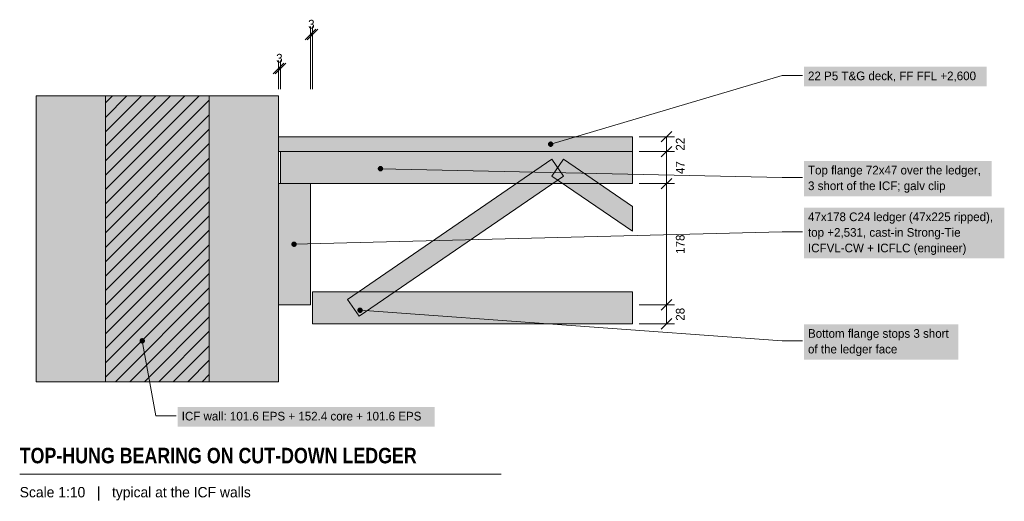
# Model space of a CAD drawing. Header units: millimetres. Extents: x -24 to 1422, y 2064 to 2772.
import ezdxf
from ezdxf.enums import TextEntityAlignment as Align

# ---------------------------------------------------------------- set-up
doc = ezdxf.new("R2010")
doc.units = ezdxf.units.MM
for name, color, linetype in [('FILL-C_6B451A', 7, 'Continuous'), ('FILL-C_B27326', 7, 'Continuous'), ('FILL-C_B2B2B8', 7, 'Continuous'), ('FILL-EPS', 7, 'Continuous'), ('FILL-INK', 7, 'Continuous'), ('FILL-LIGHT', 7, 'Continuous'), ('FILL-STEEL_GREY', 7, 'Continuous'), ('FILL-TIMBER', 7, 'Continuous'), ('FILL-WHITE', 7, 'Continuous'), ('LINE-C_595966', 7, 'Continuous'), ('LINE-C_6B451A', 7, 'Continuous'), ('LINE-C_B27326', 7, 'Continuous'), ('LINE-GREY', 7, 'Continuous'), ('LINE-INK', 7, 'Continuous'), ('LINE-STEEL_GREY', 7, 'Continuous'), ('TEXT-C_6B451A', 7, 'Continuous'), ('TEXT-C_B27326', 7, 'Continuous'), ('TEXT-INK', 7, 'Continuous'), ('TEXT-STEEL_GREY', 7, 'Continuous')]:
    doc.layers.add(name, color=color, linetype=linetype)
doc.styles.add('OpenSansCondensed-Bold', font='OpenSansCondensed-Bold.ttf')

msp = doc.modelspace()

# ---------------------------------------------------------------- hatches: boundary and pattern name
at = {"layer": 'FILL-C_6B451A', "true_color": 0x6b451a}
h = msp.add_hatch(color=36, dxfattribs=at)
h.dxf.hatch_style = 1
h.paths.add_polyline_path([(509.6, 2553), (509.5, 2554), (509.1, 2555), (508.4, 2555.8), (507.6, 2556.5), (506.6, 2556.9), (505.6, 2557), (504.6, 2556.9), (503.6, 2556.5), (502.8, 2555.8), (502.1, 2555), (501.7, 2554), (501.6, 2553), (501.7, 2552), (502.1, 2551), (502.8, 2550.2), (503.6, 2549.5), (504.6, 2549.1), (505.6, 2549), (506.6, 2549.1), (507.6, 2549.5), (508.4, 2550.2), (509.1, 2551), (509.5, 2552)])
h = msp.add_hatch(color=36, dxfattribs=at)
h.dxf.hatch_style = 1
h.paths.add_polyline_path([(479.6, 2345), (479.5, 2346), (479.1, 2347), (478.4, 2347.8), (477.6, 2348.5), (476.6, 2348.9), (475.6, 2349), (474.6, 2348.9), (473.6, 2348.5), (472.8, 2347.8), (472.1, 2347), (471.7, 2346), (471.6, 2345), (471.7, 2344), (472.1, 2343), (472.8, 2342.2), (473.6, 2341.5), (474.6, 2341.1), (475.6, 2341), (476.6, 2341.1), (477.6, 2341.5), (478.4, 2342.2), (479.1, 2343), (479.5, 2344)])
at = {"layer": 'FILL-C_B27326', "true_color": 0xb27326}
h = msp.add_hatch(color=35, dxfattribs=at)
h.dxf.hatch_style = 1
h.paths.add_polyline_path([(382.6, 2442), (382.5, 2443), (382.1, 2444), (381.4, 2444.8), (380.6, 2445.5), (379.6, 2445.9), (378.6, 2446), (377.6, 2445.9), (376.6, 2445.5), (375.8, 2444.8), (375.1, 2444), (374.7, 2443), (374.6, 2442), (374.7, 2441), (375.1, 2440), (375.8, 2439.2), (376.6, 2438.5), (377.6, 2438.1), (378.6, 2438), (379.6, 2438.1), (380.6, 2438.5), (381.4, 2439.2), (382.1, 2440), (382.5, 2441)])
at = {"layer": 'FILL-C_B2B2B8', "true_color": 0xb2b2b8}
h = msp.add_hatch(color=253, dxfattribs=at)
h.dxf.hatch_style = 1
h.paths.add_polyline_path([(254, 2240), (254, 2660), (101.6, 2660), (101.6, 2240)])
at = {"layer": 'FILL-EPS', "true_color": 0xccf2f7}
h = msp.add_hatch(color=254, dxfattribs=at)
h.dxf.hatch_style = 1
h.paths.add_polyline_path([(101.6, 2240), (101.6, 2660), (0, 2660), (0, 2240)])
h = msp.add_hatch(color=254, dxfattribs=at)
h.dxf.hatch_style = 1
h.paths.add_polyline_path([(355.6, 2240), (355.6, 2660), (254, 2660), (254, 2240)])
at = {"layer": 'FILL-INK', "true_color": 0x14141a}
h = msp.add_hatch(color=250, dxfattribs=at)
h.dxf.hatch_style = 1
h.paths.add_polyline_path([(759.6, 2589), (759.5, 2590), (759.1, 2591), (758.4, 2591.8), (757.6, 2592.5), (756.6, 2592.9), (755.6, 2593), (754.6, 2592.9), (753.6, 2592.5), (752.8, 2591.8), (752.1, 2591), (751.7, 2590), (751.6, 2589), (751.7, 2588), (752.1, 2587), (752.8, 2586.2), (753.6, 2585.5), (754.6, 2585.1), (755.6, 2585), (756.6, 2585.1), (757.6, 2585.5), (758.4, 2586.2), (759.1, 2587), (759.5, 2588)])
at = {"layer": 'FILL-LIGHT', "true_color": 0xccd1db}
h = msp.add_hatch(color=254, dxfattribs=at)
h.dxf.hatch_style = 1
h.paths.add_polyline_path([(457.1, 2360.9), (757.5, 2566.9), (774.5, 2542.1), (474.1, 2336.1)])
h = msp.add_hatch(color=254, dxfattribs=at)
h.dxf.hatch_style = 1
h.paths.add_polyline_path([(757.5, 2542.1), (774.5, 2566.9), (875.6, 2497.6), (875.6, 2461.1)])
at = {"layer": 'FILL-STEEL_GREY', "true_color": 0x73737a}
h = msp.add_hatch(color=8, dxfattribs=at)
h.dxf.hatch_style = 1
h.paths.add_polyline_path([(159.6, 2300), (159.5, 2301), (159.1, 2302), (158.4, 2302.8), (157.6, 2303.5), (156.6, 2303.9), (155.6, 2304), (154.6, 2303.9), (153.6, 2303.5), (152.8, 2302.8), (152.1, 2302), (151.7, 2301), (151.6, 2300), (151.7, 2299), (152.1, 2298), (152.8, 2297.2), (153.6, 2296.5), (154.6, 2296.1), (155.6, 2296), (156.6, 2296.1), (157.6, 2296.5), (158.4, 2297.2), (159.1, 2298), (159.5, 2299)])
at = {"layer": 'FILL-TIMBER', "true_color": 0xe0cc9e}
h = msp.add_hatch(color=31, dxfattribs=at)
h.dxf.hatch_style = 1
h.paths.add_polyline_path([(875.6, 2578), (875.6, 2600), (355.6, 2600), (355.6, 2578)])
at = {"layer": 'FILL-TIMBER', "true_color": 0xeddbb8}
h = msp.add_hatch(color=254, dxfattribs=at)
h.dxf.hatch_style = 1
h.paths.add_polyline_path([(358.6, 2578), (875.6, 2578), (875.6, 2531), (358.6, 2531)])
at = {"layer": 'FILL-TIMBER', "true_color": 0xedcc99}
h = msp.add_hatch(color=31, dxfattribs=at)
h.dxf.hatch_style = 1
h.paths.add_polyline_path([(402.6, 2353), (402.6, 2531), (355.6, 2531), (355.6, 2353)])
at = {"layer": 'FILL-TIMBER', "true_color": 0xeddbb8}
h = msp.add_hatch(color=254, dxfattribs=at)
h.dxf.hatch_style = 1
h.paths.add_polyline_path([(405.6, 2372), (875.6, 2372), (875.6, 2325), (405.6, 2325)])
at = {"layer": 'FILL-WHITE', "true_color": 0xffffff}
h = msp.add_hatch(color=7, dxfattribs=at)
h.dxf.hatch_style = 1
h.paths.add_polyline_path([(1127.6, 2674), (1396, 2674), (1396, 2702.9), (1127.6, 2702.9)])
h = msp.add_hatch(color=7, dxfattribs=at)
h.dxf.hatch_style = 1
h.paths.add_polyline_path([(1127.6, 2512.5), (1403.4, 2512.5), (1403.4, 2564.4), (1127.6, 2564.4)])
h = msp.add_hatch(color=7, dxfattribs=at)
h.dxf.hatch_style = 1
h.paths.add_polyline_path([(1127.6, 2421.1), (1422, 2421.1), (1422, 2495.9), (1127.6, 2495.9)])
h = msp.add_hatch(color=7, dxfattribs=at)
h.dxf.hatch_style = 1
h.paths.add_polyline_path([(1127.6, 2272.5), (1354.3, 2272.5), (1354.3, 2324.4), (1127.6, 2324.4)])
h = msp.add_hatch(color=7, dxfattribs=at)
h.dxf.hatch_style = 1
h.paths.add_polyline_path([(207.6, 2174), (585.3, 2174), (585.3, 2202.9), (207.6, 2202.9)])

# ---------------------------------------------------------------- linework, layer by layer
at = {"layer": 'LINE-C_595966', "lineweight": 5}
for points in [[(457.1, 2360.9), (757.5, 2566.9), (774.5, 2542.1), (474.1, 2336.1)], [(757.5, 2542.1), (774.5, 2566.9), (875.6, 2497.6), (875.6, 2461.1)]]:
    msp.add_lwpolyline(points, close=True, dxfattribs=at)
at = {"layer": 'LINE-C_6B451A', "lineweight": 5}
for p, q in [((505.6, 2553), (1095.6, 2540)), ((1095.6, 2540), (1125.6, 2540)), ((475.6, 2345), (1095.6, 2300)), ((1095.6, 2300), (1125.6, 2300))]:
    msp.add_line(p, q, dxfattribs=at)
for points in [[(358.6, 2578), (875.6, 2578), (875.6, 2531), (358.6, 2531)], [(405.6, 2372), (875.6, 2372), (875.6, 2325), (405.6, 2325)]]:
    msp.add_lwpolyline(points, close=True, dxfattribs=at)
at = {"layer": 'LINE-C_B27326', "lineweight": 5}
for p, q in [((378.6, 2442), (1095.6, 2460)), ((1095.6, 2460), (1125.6, 2460))]:
    msp.add_line(p, q, dxfattribs=at)
msp.add_lwpolyline([(402.6, 2353), (402.6, 2531), (355.6, 2531), (355.6, 2353)], close=True, dxfattribs=at)
at = {"layer": 'LINE-GREY', "lineweight": 5}
for points in [[(101.6, 2240), (101.6, 2660), (0, 2660), (0, 2240)], [(254, 2240), (254, 2660), (101.6, 2660), (101.6, 2240)], [(355.6, 2240), (355.6, 2660), (254, 2660), (254, 2240)]]:
    msp.add_lwpolyline(points, close=True, dxfattribs=at)
at = {"layer": 'LINE-INK', "lineweight": 5}
for p, q in [((394.8, 2742.2), (410.4, 2757.8)), ((397.8, 2742.2), (413.4, 2757.8)), ((402.6, 2670), (402.6, 2762)), ((402.6, 2750), (405.6, 2750)), ((405.6, 2670), (405.6, 2762)), ((347.8, 2692.2), (363.4, 2707.8)), ((350.8, 2692.2), (366.4, 2707.8)), ((355.6, 2670), (355.6, 2712)), ((358.6, 2670), (358.6, 2712)), ((355.6, 2700), (358.6, 2700)), ((755.6, 2589), (1095.6, 2690)), ((1095.6, 2690), (1125.6, 2690)), ((917.8, 2592.2), (933.4, 2607.8)), ((885.6, 2600), (937.6, 2600)), ((925.6, 2325), (925.6, 2600)), ((885.6, 2578), (937.6, 2578)), ((917.8, 2570.2), (933.4, 2585.8)), ((917.8, 2523.2), (933.4, 2538.8)), ((885.6, 2531), (937.6, 2531)), ((917.8, 2345.2), (933.4, 2360.8)), ((885.6, 2353), (937.6, 2353)), ((917.8, 2317.2), (933.4, 2332.8)), ((885.6, 2325), (937.6, 2325)), ((-24.4, 2104), (682.9, 2104))]:
    msp.add_line(p, q, dxfattribs=at)
msp.add_lwpolyline([(875.6, 2578), (875.6, 2600), (355.6, 2600), (355.6, 2578)], close=True, dxfattribs=at)
at = {"layer": 'LINE-STEEL_GREY', "lineweight": 5}
for p, q in [((101.6, 2522.3), (239.3, 2660)), ((101.6, 2543.5), (218.1, 2660)), ((101.6, 2564.7), (196.9, 2660)), ((101.6, 2585.9), (175.7, 2660)), ((101.6, 2607.1), (154.5, 2660)), ((101.6, 2628.4), (133.2, 2660)), ((101.6, 2649.6), (112, 2660)), ((101.6, 2501.1), (254, 2653.5)), ((101.6, 2479.9), (254, 2632.3)), ((101.6, 2458.7), (254, 2611.1)), ((101.6, 2437.4), (254, 2589.8)), ((101.6, 2416.2), (254, 2568.6)), ((101.6, 2395), (254, 2547.4)), ((101.6, 2373.8), (254, 2526.2)), ((101.6, 2352.6), (254, 2505)), ((101.6, 2331.4), (254, 2483.8)), ((101.6, 2310.2), (254, 2462.6)), ((101.6, 2288.9), (254, 2441.3)), ((101.6, 2267.7), (254, 2420.1)), ((101.6, 2246.5), (254, 2398.9)), ((116.3, 2240), (254, 2377.7)), ((137.5, 2240), (254, 2356.5)), ((158.7, 2240), (254, 2335.3)), ((155.6, 2300), (175.6, 2190)), ((179.9, 2240), (254, 2314.1)), ((201.1, 2240), (254, 2292.9)), ((222.4, 2240), (254, 2271.6)), ((243.6, 2240), (254, 2250.4)), ((175.6, 2190), (205.6, 2190))]:
    msp.add_line(p, q, dxfattribs=at)

# ---------------------------------------------------------------- texts
at = {"layer": 'TEXT-C_6B451A'}
for s, p in [('Top flange 72x47 over the ledger,', (1133.6, 2544.5)), ('3 short of the ICF; galv clip', (1133.6, 2521.5)), ('Bottom flange stops 3 short', (1133.6, 2304.5)), ('of the ledger face', (1133.6, 2281.5))]:
    msp.add_text(s, height=12.7, dxfattribs=at).set_placement(p)
at = {"layer": 'TEXT-C_B27326'}
for s, p in [('47x178 C24 ledger (47x225 ripped),', (1133.6, 2475.9)), ('top +2,531, cast-in Strong-Tie', (1133.6, 2453)), ('ICFVL-CW + ICFLC (engineer)', (1133.6, 2430.1))]:
    msp.add_text(s, height=12.7, dxfattribs=at).set_placement(p)
at = {"layer": 'TEXT-INK'}
for p in [(404.1, 2759), (357.1, 2709)]:
    msp.add_text('3', height=12.7, dxfattribs=at).set_placement(p, align=Align.CENTER)
msp.add_text('22 P5 T&G deck, FF FFL +2,600', height=12.7, dxfattribs=at).set_placement((1133.6, 2683))
for s, p in [('22', (952.2, 2589)), ('47', (952.2, 2554.5)), ('178', (952.2, 2442)), ('28', (952.2, 2339))]:
    msp.add_text(s, height=12.7, rotation=90, dxfattribs=at).set_placement(p, align=Align.CENTER)
at = {"layer": 'TEXT-INK', "style": 'OpenSansCondensed-Bold'}
msp.add_text('TOP-HUNG BEARING ON CUT-DOWN LEDGER', height=22.86, dxfattribs=at).set_placement((-24.4, 2120))
at = {"layer": 'TEXT-STEEL_GREY'}
for s, height, p in [('ICF wall: 101.6 EPS + 152.4 core + 101.6 EPS', 12.7, (213.6, 2183)), ('Scale 1:10   |   typical at the ICF walls', 15.24, (-24.4, 2070))]:
    msp.add_text(s, height=height, dxfattribs=at).set_placement(p)

doc.saveas('drawing.dxf')
